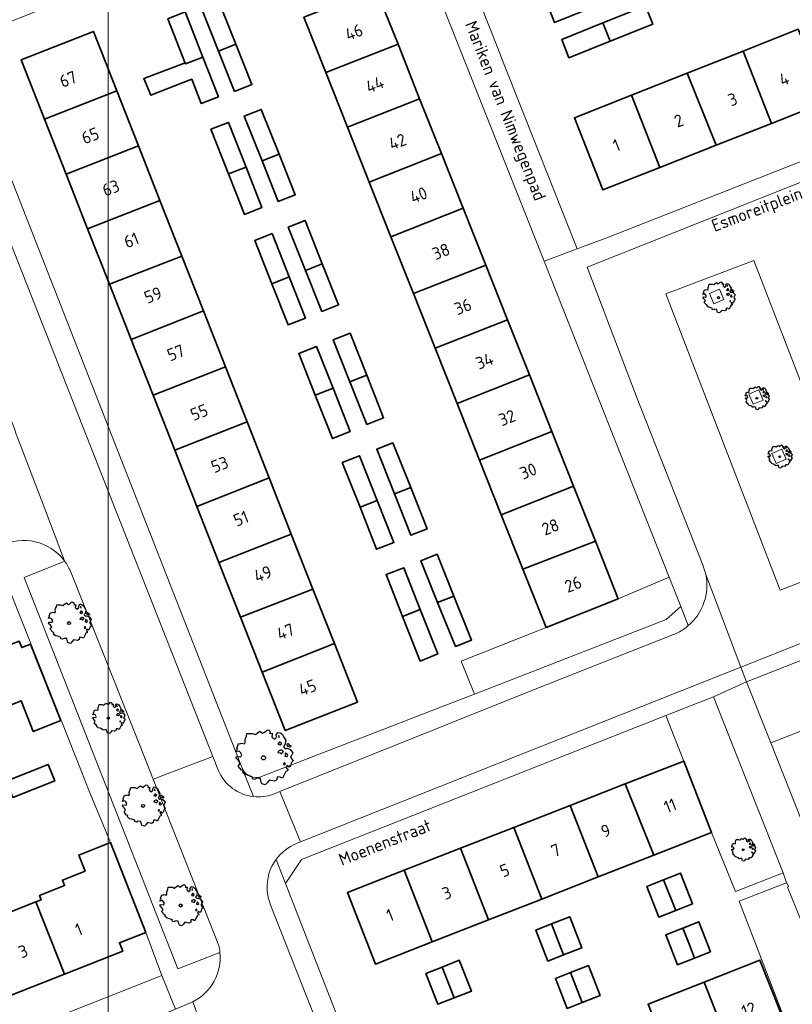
# Model space of a CAD drawing. Header units: metres. Extents: x 152391 to 157968, y 462336 to 467280.
# Tile 129 of 256: x 154355 to 154440, y 464535 to 464643. Entities that reach past the tile are written whole.
import ezdxf
from ezdxf.enums import TextEntityAlignment as Align

# ---------------------------------------------------------------- set-up
doc = ezdxf.new("R2010")
doc.units = ezdxf.units.M
doc.header["$LTSCALE"] = 0.75
doc.layers.get('0').update_dxf_attribs({"lineweight": 25})
for name, color, linetype, lineweight in [('B-GV-GR-BOOM-S', 252, 'Continuous', 25), ('B-WE-GR-BEPLANTING_CULTUUR_HEESTERS-GV', 251, 'Continuous', 18), ('B-WE-GR-GROENVOORZIENING-GV', 251, 'Continuous', 18), ('B-WE-OG-BEBOUWING-GV', 6, 'Continuous', 35), ('B-WE-OG-BEBOUWING-T18', 1, 'Continuous', 18), ('B-WE-OG-TERREIN_CULTUURSCHEIDING-GV', 251, 'Continuous', 18), ('B-WE-OG-TOPOGRAFIE-T18', 1, 'Continuous', 18), ('B-WE-VH-VERHARDING_ASFALT-GV', 251, 'Continuous', 18), ('B-WE-VH-VERHARDING_BETONSTRAATSTEEN-GV', 251, 'Continuous', 18), ('B-WE-VH-VERHARDING_TEGEL-GV', 251, 'Continuous', 18)]:
    doc.layers.add(name, color=color, linetype=linetype, lineweight=lineweight)
doc.layers.add('X-XX-AL-TEKENBLAD_HULPLIJN-G', color=7, linetype='Continuous', lineweight=18, plot=False)
doc.styles.add('NLCS-ISO-M750-T18', font='NLCS-ISO.ttf', dxfattribs={"height": 1.35})

# ---------------------------------------------------------------- blocks, each defined once
blk = doc.blocks.new('SGR-BOOM_21_30')
at = {"linetype": 'Continuous'}
for p, q in [((-1.13, 1.09), (-1.11, 1.19)), ((-1.12, 0.92), (-1.13, 1.09)), ((-1.11, 1.19), (-1.05, 1.33)), ((-1.05, 1.33), (-1.02, 1.5)), ((-1.02, 1.5), (-0.67, 1.5)), ((-0.67, 1.5), (-0.52, 1.43)), ((-0.52, 1.43), (-0.47, 1.45)), ((-0.47, 1.45), (-0.37, 1.55)), ((-0.37, 1.55), (-0.23, 1.65)), ((-0.23, 1.65), (-0.13, 1.58)), ((-0.13, 1.58), (-0.06, 1.52)), ((-0.06, 1.52), (0.07, 1.58)), ((0.07, 1.58), (0.2, 1.71)), ((0.2, 1.71), (0.26, 1.73)), ((0.26, 1.73), (0.33, 1.7)), ((0.33, 1.7), (0.39, 1.65)), ((0.4, 1.53), (0.38, 1.5)), ((0.38, 1.5), (0.53, 1.52)), ((0.39, 1.65), (0.4, 1.53)), ((0.54, 1.48), (0.51, 1.29)), ((0.51, 1.29), (0.57, 1.24)), ((0.53, 1.52), (0.54, 1.48)), ((0.57, 1.24), (0.69, 1.15)), ((0.69, 1.15), (0.75, 1.2)), ((0.75, 1.2), (0.8, 1.29)), ((0.79, 1.4), (0.89, 1.56)), ((0.8, 1.29), (0.79, 1.4)), ((0.89, 1.56), (1.02, 1.53)), ((0.97, 1.37), (0.93, 1.33)), ((0.93, 1.33), (0.95, 1.25)), ((0.95, 1.25), (0.96, 1.24)), ((0.96, 1.27), (0.97, 1.37)), ((1.02, 1.53), (1.16, 1.45)), ((1.16, 1.45), (1.25, 1.27)), ((1.25, 1.27), (1.38, 1.06)), ((-1.7, 0.37), (-1.66, 0.48)), ((-1.49, 0.41), (-1.7, 0.37)), ((-1.68, -0.03), (-1.67, 0.09)), ((-1.67, 0.09), (-1.39, 0.07)), ((-1.66, 0.48), (-1.6, 0.53)), ((-1.63, 0.58), (-1.53, 0.87)), ((-1.6, 0.53), (-1.63, 0.58)), ((-1.53, 0.87), (-1.46, 0.86)), ((-1.42, 0.33), (-1.49, 0.41)), ((-1.46, 0.86), (-1.34, 0.91)), ((-1.33, 0.18), (-1.42, 0.33)), ((-1.39, 0.07), (-1.33, 0.18)), ((-1.34, 0.91), (-1.18, 0.86)), ((-1.18, 0.86), (-1.12, 0.92)), ((0.94, 0.91), (0.89, 0.87)), ((0.89, 0.87), (0.93, 0.83)), ((0.93, 0.41), (0.89, 0.33)), ((0.89, 0.33), (1.03, 0.32)), ((0.93, 0.83), (0.98, 0.84)), ((1.05, 0.46), (0.93, 0.41)), ((0.97, 0.97), (0.94, 0.91)), ((1.03, 0.97), (0.97, 0.97)), ((0.98, 0.84), (1.03, 0.78)), ((1.08, 0.94), (1.03, 0.97)), ((1.03, 0.78), (1.08, 0.84)), ((1.03, 0.32), (1.11, 0.25)), ((1.11, 0.46), (1.05, 0.46)), ((1.12, 0.87), (1.08, 0.94)), ((1.08, 0.84), (1.12, 0.87)), ((1.22, 0.4), (1.11, 0.46)), ((1.11, 0.25), (1.2, 0.37)), ((1.2, 0.37), (1.24, 0.41)), ((1.32, 0.79), (1.23, 0.69)), ((1.23, 0.69), (1.27, 0.63)), ((1.27, 0.63), (1.38, 0.56)), ((1.34, 0.18), (1.31, 0.1)), ((1.43, 0.05), (1.31, 0.1)), ((1.38, 1.06), (1.32, 0.79)), ((1.36, 0.3), (1.34, 0.23)), ((1.34, 0.23), (1.34, 0.18)), ((1.43, 0.23), (1.36, 0.3)), ((1.38, 0.56), (1.44, 0.6)), ((1.47, 0.2), (1.43, 0.23)), ((1.43, 0.05), (1.51, 0.14)), ((1.47, 0.86), (1.44, 0.81)), ((1.44, 0.81), (1.46, 0.74)), ((1.44, 0.6), (1.57, 0.56)), ((1.46, 0.74), (1.53, 0.69)), ((1.54, 0.86), (1.47, 0.86)), ((1.51, 0.14), (1.47, 0.2)), ((1.53, 0.73), (1.64, 0.68)), ((1.53, 0.69), (1.54, 0.73)), ((1.62, 0.76), (1.54, 0.86)), ((1.57, 0.56), (1.64, 0.51)), ((1.73, 0.71), (1.62, 0.76)), ((1.64, 0.68), (1.73, 0.71)), ((1.64, 0.51), (1.81, 0.32)), ((1.72, 0.1), (1.67, 0.04)), ((1.67, 0.04), (1.76, -0.09)), ((1.81, 0.32), (1.72, 0.1)), ((-1.54, -0.18), (-1.68, -0.03)), ((-1.55, -0.51), (-1.49, -0.42)), ((-1.35, -0.75), (-1.55, -0.51)), ((-1.44, -0.32), (-1.54, -0.18)), ((-1.49, -0.42), (-1.44, -0.32)), ((-1.25, -0.78), (-1.35, -0.75)), ((-1.27, -0.9), (-1.25, -0.78)), ((-1.11, -1.05), (-1.27, -0.9)), ((-0.91, -1.08), (-1.11, -1.05)), ((1.29, -1.01), (1.18, -1.24)), ((1.29, -0.29), (1.24, -0.36)), ((1.24, -0.36), (1.25, -0.42)), ((1.26, -0.42), (1.33, -0.41)), ((1.33, -0.34), (1.29, -0.29)), ((1.36, -0.88), (1.29, -1.01)), ((1.33, -0.41), (1.33, -0.34)), ((1.37, -0.83), (1.36, -0.88)), ((1.48, -0.8), (1.37, -0.83)), ((1.46, -0.47), (1.39, -0.59)), ((1.39, -0.59), (1.43, -0.64)), ((1.43, -0.64), (1.5, -0.7)), ((1.58, -0.59), (1.46, -0.47)), ((1.5, -0.7), (1.48, -0.8)), ((1.66, -0.52), (1.58, -0.59)), ((1.68, -0.42), (1.66, -0.52)), ((1.72, -0.31), (1.68, -0.42)), ((1.84, -0.18), (1.72, -0.31)), ((1.76, -0.09), (1.84, -0.18)), ((-0.67, -1.18), (-0.91, -1.08)), ((-0.68, -1.29), (-0.67, -1.18)), ((-0.55, -1.33), (-0.68, -1.29)), ((-0.4, -1.26), (-0.55, -1.33)), ((-0.19, -1.28), (-0.4, -1.26)), ((-0.16, -1.43), (-0.19, -1.28)), ((-0.13, -1.49), (-0.16, -1.43)), ((-0.1, -1.61), (-0.13, -1.49)), ((0.11, -1.67), (-0.1, -1.61)), ((0.25, -1.52), (0.11, -1.67)), ((0.36, -1.38), (0.25, -1.52)), ((0.68, -1.44), (0.36, -1.38)), ((0.83, -1.36), (0.68, -1.44)), ((0.84, -1.16), (0.83, -1.36)), ((1.03, -1.18), (0.84, -1.16)), ((1.18, -1.24), (1.03, -1.18))]:
    blk.add_line(p, q, dxfattribs=at)
blk.add_circle((0, 0), 0.126, dxfattribs=at)
blk = doc.blocks.new('SGR-BOOM_31_50')
at = {"linetype": 'Continuous'}
for p, q in [((-0.49, 2.06), (-0.3, 2.2)), ((-0.3, 2.2), (-0.18, 2.11)), ((0.09, 2.11), (0.27, 2.28)), ((0.27, 2.28), (0.35, 2.31)), ((0.35, 2.31), (0.44, 2.26)), ((0.44, 2.26), (0.52, 2.2)), ((0.52, 2.2), (0.54, 2.04)), ((-2.18, 0.77), (-2.04, 1.17)), ((-2.04, 1.17), (-1.94, 1.14)), ((-1.94, 1.14), (-1.79, 1.21)), ((-1.79, 1.21), (-1.57, 1.14)), ((-1.57, 1.14), (-1.49, 1.23)), ((-1.51, 1.45), (-1.48, 1.58)), ((-1.49, 1.23), (-1.51, 1.45)), ((-1.48, 1.58), (-1.4, 1.78)), ((-1.4, 1.78), (-1.36, 2)), ((-1.36, 2), (-0.89, 2)), ((-0.89, 2), (-0.69, 1.91)), ((-0.69, 1.91), (-0.63, 1.93)), ((-0.63, 1.93), (-0.49, 2.06)), ((-0.18, 2.11), (-0.08, 2.02)), ((-0.08, 2.02), (0.09, 2.11)), ((0.54, 2.04), (0.51, 2)), ((0.51, 2), (0.71, 2.02)), ((0.72, 1.98), (0.68, 1.71)), ((0.68, 1.71), (0.75, 1.65)), ((0.71, 2.02), (0.72, 1.98)), ((0.75, 1.65), (0.92, 1.54)), ((0.92, 1.54), (1, 1.6)), ((1, 1.6), (1.06, 1.71)), ((1.05, 1.87), (1.19, 2.09)), ((1.06, 1.71), (1.05, 1.87)), ((1.19, 2.09), (1.36, 2.04)), ((1.25, 1.21), (1.19, 1.17)), ((1.19, 1.17), (1.23, 1.1)), ((1.3, 1.82), (1.23, 1.78)), ((1.23, 1.78), (1.27, 1.67)), ((1.23, 1.1), (1.31, 1.12)), ((1.3, 1.3), (1.25, 1.21)), ((1.27, 1.67), (1.28, 1.65)), ((1.28, 1.69), (1.3, 1.82)), ((1.37, 1.3), (1.3, 1.3)), ((1.31, 1.12), (1.37, 1.03)), ((1.36, 2.04), (1.54, 1.93)), ((1.44, 1.25), (1.37, 1.3)), ((1.37, 1.03), (1.44, 1.12)), ((1.5, 1.17), (1.44, 1.25)), ((1.44, 1.12), (1.5, 1.17)), ((1.54, 1.93), (1.67, 1.69)), ((1.67, 1.69), (1.84, 1.41)), ((1.84, 1.41), (1.76, 1.06)), ((1.96, 1.14), (1.92, 1.08)), ((1.92, 1.08), (1.95, 0.99)), ((2.06, 1.14), (1.96, 1.14)), ((2.16, 1.01), (2.06, 1.14)), ((-2.27, 0.49), (-2.21, 0.64)), ((-1.99, 0.55), (-2.27, 0.49)), ((-2.24, -0.04), (-2.22, 0.11)), ((-2.22, 0.11), (-1.85, 0.09)), ((-2.21, 0.64), (-2.13, 0.71)), ((-2.13, 0.71), (-2.18, 0.77)), ((-1.9, 0.44), (-1.99, 0.55)), ((-1.77, 0.25), (-1.9, 0.44)), ((-1.85, 0.09), (-1.77, 0.25)), ((1.23, 0.55), (1.19, 0.44)), ((1.19, 0.44), (1.37, 0.42)), ((1.4, 0.62), (1.23, 0.55)), ((1.37, 0.42), (1.48, 0.33)), ((1.48, 0.62), (1.4, 0.62)), ((1.62, 0.53), (1.48, 0.62)), ((1.48, 0.33), (1.61, 0.49)), ((1.61, 0.49), (1.65, 0.55)), ((1.76, 1.06), (1.64, 0.93)), ((1.64, 0.93), (1.7, 0.84)), ((1.7, 0.84), (1.84, 0.75)), ((1.79, 0.25), (1.75, 0.14)), ((1.91, 0.07), (1.75, 0.14)), ((1.81, 0.4), (1.79, 0.31)), ((1.79, 0.31), (1.79, 0.25)), ((1.9, 0.31), (1.81, 0.4)), ((1.84, 0.75), (1.92, 0.79)), ((1.96, 0.27), (1.9, 0.31)), ((1.91, 0.07), (2.01, 0.18)), ((1.92, 0.79), (2.09, 0.75)), ((1.95, 0.99), (2.04, 0.93)), ((2.01, 0.18), (1.96, 0.27)), ((2.04, 0.97), (2.18, 0.9)), ((2.04, 0.93), (2.06, 0.97)), ((2.09, 0.75), (2.18, 0.68)), ((2.3, 0.95), (2.16, 1.01)), ((2.18, 0.9), (2.3, 0.95)), ((2.18, 0.68), (2.41, 0.42)), ((2.29, 0.14), (2.23, 0.05)), ((2.23, 0.05), (2.35, -0.13)), ((2.41, 0.42), (2.29, 0.14)), ((-2.05, -0.24), (-2.24, -0.04)), ((-2.07, -0.67), (-1.99, -0.56)), ((-1.8, -1), (-2.07, -0.67)), ((-1.91, -0.43), (-2.05, -0.24)), ((-1.99, -0.56), (-1.91, -0.43)), ((-1.67, -1.05), (-1.8, -1)), ((-1.7, -1.2), (-1.67, -1.05)), ((1.72, -0.39), (1.65, -0.48)), ((1.65, -0.48), (1.67, -0.56)), ((1.68, -0.56), (1.78, -0.54)), ((1.78, -0.45), (1.72, -0.39)), ((1.78, -0.54), (1.78, -0.45)), ((1.98, -1.07), (1.82, -1.11)), ((1.95, -0.63), (1.85, -0.78)), ((1.85, -0.78), (1.9, -0.85)), ((1.9, -0.85), (1.99, -0.94)), ((2.1, -0.78), (1.95, -0.63)), ((1.99, -0.94), (1.98, -1.07)), ((2.21, -0.7), (2.1, -0.78)), ((2.24, -0.56), (2.21, -0.7)), ((2.29, -0.41), (2.24, -0.56)), ((2.46, -0.24), (2.29, -0.41)), ((2.35, -0.13), (2.46, -0.24)), ((-1.48, -1.4), (-1.7, -1.2)), ((-1.22, -1.44), (-1.48, -1.4)), ((-0.89, -1.57), (-1.22, -1.44)), ((-0.91, -1.72), (-0.89, -1.57)), ((-0.73, -1.77), (-0.91, -1.72)), ((-0.53, -1.68), (-0.73, -1.77)), ((-0.25, -1.7), (-0.53, -1.68)), ((-0.21, -1.9), (-0.25, -1.7)), ((-0.18, -1.99), (-0.21, -1.9)), ((-0.13, -2.14), (-0.18, -1.99)), ((0.15, -2.23), (-0.13, -2.14)), ((0.34, -2.03), (0.15, -2.23)), ((0.47, -1.83), (0.34, -2.03)), ((0.91, -1.92), (0.47, -1.83)), ((1.11, -1.81), (0.91, -1.92)), ((1.13, -1.55), (1.11, -1.81)), ((1.37, -1.57), (1.13, -1.55)), ((1.58, -1.66), (1.37, -1.57)), ((1.72, -1.35), (1.58, -1.66)), ((1.81, -1.18), (1.72, -1.35)), ((1.82, -1.11), (1.81, -1.18))]:
    blk.add_line(p, q, dxfattribs=at)
blk.add_circle((0, 0), 0.169, dxfattribs=at)
blk = doc.blocks.new('SGR-BOOM_50_100')
at = {"linetype": 'Continuous'}
for p, q in [((-1.97, 2.11), (-1.87, 2.37)), ((-1.87, 2.37), (-1.81, 2.66)), ((-1.81, 2.66), (-1.19, 2.66)), ((-1.19, 2.66), (-0.92, 2.55)), ((-0.92, 2.55), (-0.84, 2.58)), ((-0.84, 2.58), (-0.65, 2.75)), ((-0.65, 2.75), (-0.4, 2.93)), ((-0.4, 2.93), (-0.24, 2.81)), ((-0.24, 2.81), (-0.11, 2.69)), ((-0.11, 2.69), (0.12, 2.81)), ((0.12, 2.81), (0.36, 3.04)), ((0.36, 3.04), (0.47, 3.07)), ((0.47, 3.07), (0.59, 3.02)), ((0.59, 3.02), (0.69, 2.93)), ((0.72, 2.72), (0.67, 2.66)), ((0.67, 2.66), (0.94, 2.69)), ((0.69, 2.93), (0.72, 2.72)), ((0.96, 2.64), (0.9, 2.29)), ((0.9, 2.29), (1, 2.2)), ((0.94, 2.69), (0.96, 2.64)), ((1, 2.2), (1.23, 2.05)), ((1.34, 2.14), (1.42, 2.29)), ((1.4, 2.49), (1.58, 2.78)), ((1.42, 2.29), (1.4, 2.49)), ((1.58, 2.78), (1.81, 2.72)), ((1.73, 2.43), (1.65, 2.37)), ((1.65, 2.37), (1.69, 2.23)), ((1.69, 2.23), (1.71, 2.2)), ((1.71, 2.26), (1.73, 2.43)), ((1.81, 2.72), (2.06, 2.58)), ((2.06, 2.58), (2.22, 2.26)), ((2.22, 2.26), (2.45, 1.88)), ((-2.9, 1.03), (-2.72, 1.56)), ((-2.72, 1.56), (-2.59, 1.53)), ((-2.59, 1.53), (-2.39, 1.61)), ((-2.39, 1.61), (-2.1, 1.53)), ((-2.1, 1.53), (-1.99, 1.64)), ((-2.01, 1.93), (-1.97, 2.11)), ((-1.99, 1.64), (-2.01, 1.93)), ((1.23, 2.05), (1.34, 2.14)), ((1.67, 1.61), (1.58, 1.56)), ((1.58, 1.56), (1.65, 1.47)), ((1.65, 1.47), (1.75, 1.5)), ((1.73, 1.73), (1.67, 1.61)), ((1.83, 1.73), (1.73, 1.73)), ((1.75, 1.5), (1.83, 1.38)), ((1.91, 1.67), (1.83, 1.73)), ((1.83, 1.38), (1.91, 1.5)), ((2, 1.56), (1.91, 1.67)), ((1.91, 1.5), (2, 1.56)), ((2.35, 1.41), (2.18, 1.23)), ((2.18, 1.23), (2.27, 1.12)), ((2.27, 1.12), (2.45, 1)), ((2.45, 1.88), (2.35, 1.41)), ((2.62, 1.53), (2.56, 1.44)), ((2.56, 1.44), (2.6, 1.32)), ((2.6, 1.32), (2.72, 1.23)), ((2.74, 1.53), (2.62, 1.53)), ((2.72, 1.29), (2.91, 1.2)), ((2.72, 1.23), (2.74, 1.29)), ((2.89, 1.35), (2.74, 1.53)), ((3.07, 1.26), (2.89, 1.35)), ((2.91, 1.2), (3.07, 1.26)), ((-3.03, 0.65), (-2.94, 0.85)), ((-2.65, 0.74), (-3.03, 0.65)), ((-2.99, -0.05), (-2.96, 0.15)), ((-2.96, 0.15), (-2.47, 0.12)), ((-2.94, 0.85), (-2.84, 0.94)), ((-2.84, 0.94), (-2.9, 1.03)), ((-2.53, 0.59), (-2.65, 0.74)), ((-2.37, 0.33), (-2.53, 0.59)), ((-2.47, 0.12), (-2.37, 0.33)), ((1.65, 0.74), (1.58, 0.59)), ((1.58, 0.59), (1.83, 0.56)), ((1.87, 0.82), (1.65, 0.74)), ((1.83, 0.56), (1.98, 0.45)), ((1.98, 0.82), (1.87, 0.82)), ((2.16, 0.71), (1.98, 0.82)), ((1.98, 0.45), (2.14, 0.65)), ((2.14, 0.65), (2.2, 0.74)), ((2.39, 0.33), (2.33, 0.18)), ((2.55, 0.09), (2.33, 0.18)), ((2.41, 0.53), (2.39, 0.42)), ((2.39, 0.42), (2.39, 0.33)), ((2.53, 0.42), (2.41, 0.53)), ((2.45, 1), (2.56, 1.06)), ((2.62, 0.36), (2.53, 0.42)), ((2.55, 0.09), (2.68, 0.24)), ((2.56, 1.06), (2.78, 1)), ((2.68, 0.24), (2.62, 0.36)), ((2.78, 1), (2.91, 0.91)), ((2.91, 0.91), (3.22, 0.56)), ((3.05, 0.18), (2.97, 0.07)), ((2.97, 0.07), (3.13, -0.17)), ((3.22, 0.56), (3.05, 0.18)), ((-2.74, -0.31), (-2.99, -0.05)), ((-2.76, -0.9), (-2.65, -0.75)), ((-2.41, -1.34), (-2.76, -0.9)), ((-2.55, -0.58), (-2.74, -0.31)), ((-2.65, -0.75), (-2.55, -0.58)), ((2.29, -0.52), (2.2, -0.64)), ((2.2, -0.64), (2.22, -0.75)), ((2.25, -0.75), (2.37, -0.72)), ((2.37, -0.61), (2.29, -0.52)), ((2.37, -0.72), (2.37, -0.61)), ((2.6, -0.84), (2.47, -1.04)), ((2.47, -1.04), (2.53, -1.13)), ((2.8, -1.04), (2.6, -0.84)), ((2.95, -0.93), (2.8, -1.04)), ((2.99, -0.75), (2.95, -0.93)), ((3.05, -0.55), (2.99, -0.75)), ((3.28, -0.31), (3.05, -0.55)), ((3.13, -0.17), (3.28, -0.31)), ((-2.22, -1.39), (-2.41, -1.34)), ((-2.26, -1.6), (-2.22, -1.39)), ((-1.97, -1.86), (-2.26, -1.6)), ((-1.62, -1.92), (-1.97, -1.86)), ((-1.19, -2.1), (-1.62, -1.92)), ((-1.21, -2.3), (-1.19, -2.1)), ((1.5, -2.07), (1.48, -2.42)), ((1.83, -2.1), (1.5, -2.07)), ((2.1, -2.21), (1.83, -2.1)), ((2.29, -1.8), (2.1, -2.21)), ((2.41, -1.57), (2.29, -1.8)), ((2.43, -1.48), (2.41, -1.57)), ((2.64, -1.42), (2.43, -1.48)), ((2.53, -1.13), (2.66, -1.25)), ((2.66, -1.25), (2.64, -1.42)), ((-0.98, -2.36), (-1.21, -2.3)), ((-0.71, -2.24), (-0.98, -2.36)), ((-0.34, -2.27), (-0.71, -2.24)), ((-0.28, -2.53), (-0.34, -2.27)), ((-0.24, -2.65), (-0.28, -2.53)), ((-0.17, -2.85), (-0.24, -2.65)), ((0.2, -2.97), (-0.17, -2.85)), ((0.45, -2.71), (0.2, -2.97)), ((0.63, -2.45), (0.45, -2.71)), ((1.21, -2.56), (0.63, -2.45)), ((1.48, -2.42), (1.21, -2.56))]:
    blk.add_line(p, q, dxfattribs=at)
blk.add_circle((0, 0), 0.225, dxfattribs=at)
blk = doc.blocks.new('SGR-BOOM_0_20')
at = {"linetype": 'Continuous'}
for p, q in [((-0.79, 1), (-0.76, 1.12)), ((-0.76, 1.12), (-0.5, 1.12)), ((-0.5, 1.12), (-0.39, 1.07)), ((-0.39, 1.07), (-0.35, 1.09)), ((-0.35, 1.09), (-0.27, 1.16)), ((-0.27, 1.16), (-0.17, 1.24)), ((-0.17, 1.24), (-0.1, 1.19)), ((-0.1, 1.19), (-0.05, 1.14)), ((-0.05, 1.14), (0.05, 1.19)), ((0.05, 1.19), (0.15, 1.28)), ((0.15, 1.28), (0.2, 1.3)), ((0.2, 1.3), (0.25, 1.27)), ((0.25, 1.27), (0.29, 1.24)), ((0.3, 1.15), (0.28, 1.12)), ((0.28, 1.12), (0.4, 1.14)), ((0.29, 1.24), (0.3, 1.15)), ((0.41, 1.11), (0.38, 0.96)), ((0.4, 1.14), (0.41, 1.11)), ((0.59, 1.05), (0.67, 1.17)), ((0.67, 1.17), (0.76, 1.15)), ((0.76, 1.15), (0.87, 1.09)), ((0.87, 1.09), (0.94, 0.95)), ((-1.28, 0.27), (-1.24, 0.36)), ((-1.12, 0.31), (-1.28, 0.27)), ((-1.26, -0.02), (-1.25, 0.06)), ((-1.25, 0.06), (-1.04, 0.05)), ((-1.24, 0.36), (-1.2, 0.4)), ((-1.22, 0.43), (-1.15, 0.66)), ((-1.2, 0.4), (-1.22, 0.43)), ((-1.15, 0.66), (-1.09, 0.64)), ((-1.07, 0.25), (-1.12, 0.31)), ((-1.09, 0.64), (-1.01, 0.68)), ((-1, 0.14), (-1.07, 0.25)), ((-1.04, 0.05), (-1, 0.14)), ((-1.01, 0.68), (-0.88, 0.64)), ((-0.88, 0.64), (-0.84, 0.69)), ((-0.85, 0.82), (-0.83, 0.89)), ((-0.84, 0.69), (-0.85, 0.82)), ((-0.83, 0.89), (-0.79, 1)), ((0.38, 0.96), (0.42, 0.93)), ((0.42, 0.93), (0.52, 0.87)), ((0.52, 0.87), (0.56, 0.9)), ((0.56, 0.9), (0.6, 0.96)), ((0.6, 0.96), (0.59, 1.05)), ((0.7, 0.68), (0.67, 0.66)), ((0.67, 0.66), (0.69, 0.62)), ((0.69, 0.31), (0.67, 0.25)), ((0.67, 0.25), (0.77, 0.24)), ((0.73, 1.03), (0.69, 1)), ((0.69, 1), (0.71, 0.94)), ((0.69, 0.62), (0.74, 0.63)), ((0.79, 0.35), (0.69, 0.31)), ((0.73, 0.73), (0.7, 0.68)), ((0.71, 0.94), (0.72, 0.93)), ((0.72, 0.95), (0.73, 1.03)), ((0.77, 0.73), (0.73, 0.73)), ((0.74, 0.63), (0.77, 0.58)), ((0.81, 0.71), (0.77, 0.73)), ((0.77, 0.58), (0.81, 0.63)), ((0.77, 0.24), (0.83, 0.19)), ((0.83, 0.35), (0.79, 0.35)), ((0.84, 0.66), (0.81, 0.71)), ((0.81, 0.63), (0.84, 0.66)), ((0.91, 0.3), (0.83, 0.35)), ((0.83, 0.19), (0.9, 0.27)), ((0.9, 0.27), (0.93, 0.31)), ((0.99, 0.59), (0.92, 0.52)), ((0.92, 0.52), (0.96, 0.47)), ((0.94, 0.95), (1.03, 0.79)), ((0.96, 0.47), (1.03, 0.42)), ((1.01, 0.14), (0.98, 0.08)), ((1.08, 0.04), (0.98, 0.08)), ((1.03, 0.79), (0.99, 0.59)), ((1.02, 0.22), (1.01, 0.18)), ((1.01, 0.18), (1.01, 0.14)), ((1.07, 0.18), (1.02, 0.22)), ((1.03, 0.42), (1.08, 0.45)), ((1.1, 0.15), (1.07, 0.18)), ((1.1, 0.64), (1.08, 0.61)), ((1.08, 0.61), (1.1, 0.56)), ((1.08, 0.45), (1.17, 0.42)), ((1.08, 0.04), (1.13, 0.1)), ((1.16, 0.64), (1.1, 0.64)), ((1.1, 0.56), (1.15, 0.52)), ((1.13, 0.1), (1.1, 0.15)), ((1.15, 0.55), (1.23, 0.51)), ((1.15, 0.52), (1.16, 0.55)), ((1.22, 0.57), (1.16, 0.64)), ((1.17, 0.42), (1.23, 0.39)), ((1.3, 0.53), (1.22, 0.57)), ((1.23, 0.51), (1.3, 0.53)), ((1.23, 0.39), (1.36, 0.24)), ((1.29, 0.08), (1.25, 0.03)), ((1.25, 0.03), (1.32, -0.07)), ((1.36, 0.24), (1.29, 0.08)), ((-1.15, -0.13), (-1.26, -0.02)), ((-1.16, -0.38), (-1.12, -0.32)), ((-1.02, -0.56), (-1.16, -0.38)), ((-1.08, -0.24), (-1.15, -0.13)), ((-1.12, -0.32), (-1.08, -0.24)), ((-0.94, -0.59), (-1.02, -0.56)), ((-0.95, -0.67), (-0.94, -0.59)), ((-0.83, -0.79), (-0.95, -0.67)), ((-0.68, -0.81), (-0.83, -0.79)), ((-0.5, -0.88), (-0.68, -0.81)), ((-0.51, -0.97), (-0.5, -0.88)), ((-0.41, -0.99), (-0.51, -0.97)), ((-0.3, -0.95), (-0.41, -0.99)), ((-0.14, -0.96), (-0.3, -0.95)), ((-0.12, -1.07), (-0.14, -0.96)), ((-0.1, -1.12), (-0.12, -1.07)), ((0.27, -1.03), (0.19, -1.14)), ((0.51, -1.08), (0.27, -1.03)), ((0.62, -1.02), (0.51, -1.08)), ((0.63, -0.87), (0.62, -1.02)), ((0.77, -0.88), (0.63, -0.87)), ((0.89, -0.93), (0.77, -0.88)), ((0.96, -0.76), (0.89, -0.93)), ((0.96, -0.22), (0.93, -0.27)), ((0.93, -0.27), (0.94, -0.32)), ((0.95, -0.32), (1, -0.3)), ((1, -0.26), (0.96, -0.22)), ((1.02, -0.66), (0.96, -0.76)), ((1, -0.3), (1, -0.26)), ((1.03, -0.63), (1.02, -0.66)), ((1.11, -0.6), (1.03, -0.63)), ((1.1, -0.35), (1.04, -0.44)), ((1.04, -0.44), (1.07, -0.48)), ((1.07, -0.48), (1.12, -0.53)), ((1.18, -0.44), (1.1, -0.35)), ((1.12, -0.53), (1.11, -0.6)), ((1.24, -0.39), (1.18, -0.44)), ((1.26, -0.32), (1.24, -0.39)), ((1.29, -0.23), (1.26, -0.32)), ((1.38, -0.13), (1.29, -0.23)), ((1.32, -0.07), (1.38, -0.13)), ((-0.07, -1.2), (-0.1, -1.12)), ((0.08, -1.25), (-0.07, -1.2)), ((0.19, -1.14), (0.08, -1.25))]:
    blk.add_line(p, q, dxfattribs=at)
blk.add_circle((0, 0), 0.0948, dxfattribs=at)

msp = doc.modelspace()

# ---------------------------------------------------------------- linework, layer by layer
at = {"layer": 'B-WE-GR-BEPLANTING_CULTUUR_HEESTERS-GV'}
for points in [[(154443.22, 464573.77), (154434.85, 464570.46), (154437.53, 464563.81), (154437.54, 464563.79), (154442.68, 464565.82), (154445.9, 464567.08), (154443.72, 464572.64)], [(154427.99, 464561.81), (154431.05, 464553.98), (154433.66, 464547.53), (154438.87, 464549.59), (154431.24, 464568.85), (154426.05, 464566.8)], [(154434.08, 464546.46), (154441.13, 464528.08), (154442.39, 464525.04), (154447.81, 464527.18), (154441.73, 464542.17), (154439.36, 464548.02), (154439.47, 464548.07), (154439.3, 464548.49), (154439.26, 464548.48)]]:
    msp.add_lwpolyline(points, close=True, dxfattribs=at)
at = {"layer": 'B-WE-GR-GROENVOORZIENING-GV'}
for points in [[(154431.91, 464613.42), (154430.81, 464612.95), (154431.28, 464611.84), (154432.38, 464612.31)], [(154435.6, 464600.84), (154436.7, 464601.3), (154436.23, 464602.41), (154435.13, 464601.94)], [(154437.63, 464595.47), (154438.1, 464594.37), (154439.2, 464594.84), (154438.73, 464595.94)], [(154405.08, 464569.14), (154426.06, 464577.31), (154427.67, 464578.71), (154426.4, 464581.93), (154420.83, 464579.57), (154412.92, 464576.42), (154403.63, 464572.75)]]:
    msp.add_lwpolyline(points, close=True, dxfattribs=at)
at = {"layer": 'B-WE-OG-BEBOUWING-GV'}
for points in [[(154388.79, 464637.15), (154396.71, 464640.24), (154394.3, 464646.31), (154386.4, 464643.18)], [(154418.42, 464644.43), (154418.06, 464645.35), (154417.68, 464646.29), (154413.11, 464644.47), (154413.85, 464642.61)], [(154377.04, 464639.49), (154378.97, 464640.24), (154376.99, 464645.22), (154375.07, 464644.45)], [(154419.94, 464640.56), (154424.6, 464642.42), (154423.81, 464644.42), (154419.15, 464642.56)], [(154373.42, 464638.18), (154373.46, 464638.09), (154375.34, 464638.82), (154373.39, 464643.78), (154371.51, 464643.03)], [(154419.15, 464642.56), (154414.63, 464640.76), (154415.42, 464638.76), (154419.94, 464640.56)], [(154358.01, 464632.05), (154365.92, 464635.14), (154363.37, 464641.64), (154355.46, 464638.52)], [(154443.66, 464633.97), (154440.53, 464641.87), (154434.51, 464639.49), (154437.61, 464631.58)], [(154378.79, 464635.06), (154380.72, 464635.83), (154378.97, 464640.24), (154377.04, 464639.49)], [(154399.08, 464634.28), (154396.71, 464640.24), (154388.79, 464637.15), (154391.17, 464631.15)], [(154428.36, 464637.06), (154431.54, 464629.18), (154437.61, 464631.58), (154434.51, 464639.49)], [(154375.34, 464638.82), (154373.46, 464638.09), (154373.42, 464638.18), (154373.24, 464638.11), (154368.89, 464636.49), (154369.64, 464634.65), (154373.86, 464636.3), (154374.12, 464636.4), (154375.17, 464633.74), (154377.05, 464634.48)], [(154431.54, 464629.18), (154428.36, 464637.06), (154422.26, 464634.66), (154425.37, 464626.75)], [(154360.38, 464626.02), (154368.3, 464629.13), (154365.92, 464635.14), (154358.01, 464632.05)], [(154425.37, 464626.75), (154422.26, 464634.66), (154416.02, 464632.19), (154419.14, 464624.29)], [(154393.57, 464625.14), (154401.47, 464628.27), (154399.08, 464634.28), (154391.17, 464631.15)], [(154381.82, 464627.48), (154383.69, 464628.21), (154381.73, 464633.11), (154379.87, 464632.37)], [(154378.14, 464626.05), (154380.08, 464626.8), (154378.15, 464631.69), (154376.22, 464630.93)], [(154368.3, 464629.13), (154360.38, 464626.02), (154362.73, 464620.05), (154370.65, 464623.14)], [(154383.69, 464628.21), (154381.82, 464627.48), (154383.6, 464623.02), (154385.46, 464623.77)], [(154395.93, 464619.18), (154403.85, 464622.3), (154401.47, 464628.27), (154393.57, 464625.14)], [(154380.08, 464626.8), (154378.14, 464626.05), (154379.89, 464621.62), (154381.81, 464622.38)], [(154362.73, 464620.05), (154365.12, 464614), (154373.05, 464617.05), (154370.65, 464623.14)], [(154403.85, 464622.3), (154395.93, 464619.18), (154398.4, 464612.97), (154406.33, 464616.05)], [(154386.59, 464615.49), (154388.42, 464616.22), (154386.53, 464620.95), (154384.7, 464620.22)], [(154382.9, 464614.03), (154384.81, 464614.78), (154382.93, 464619.52), (154381.02, 464618.77)], [(154367.5, 464607.93), (154375.41, 464611.06), (154373.05, 464617.05), (154365.12, 464614)], [(154388.42, 464616.22), (154386.59, 464615.49), (154388.38, 464611.01), (154390.21, 464611.74)], [(154406.33, 464616.05), (154398.4, 464612.97), (154400.78, 464606.98), (154408.7, 464610.09)], [(154382.9, 464614.03), (154384.67, 464609.53), (154386.58, 464610.28), (154384.81, 464614.78)], [(154375.41, 464611.06), (154367.5, 464607.93), (154369.9, 464601.84), (154377.82, 464604.94)], [(154408.7, 464610.09), (154400.78, 464606.98), (154403.18, 464600.94), (154411.09, 464604.06)], [(154391.44, 464603.31), (154392.82, 464603.85), (154393.28, 464604.03), (154391.46, 464608.61), (154389.62, 464607.88)], [(154387.65, 464601.83), (154389.61, 464602.59), (154387.8, 464607.16), (154385.85, 464606.39)], [(154377.82, 464604.94), (154369.9, 464601.84), (154372.27, 464595.82), (154380.19, 464598.91)], [(154393.28, 464604.03), (154392.82, 464603.85), (154391.44, 464603.31), (154393.3, 464598.64), (154395.14, 464599.37)], [(154413.56, 464597.85), (154411.09, 464604.06), (154403.18, 464600.94), (154405.65, 464594.72)], [(154387.65, 464601.83), (154389.52, 464597.09), (154391.47, 464597.86), (154389.61, 464602.59)], [(154374.7, 464589.66), (154382.61, 464592.79), (154380.19, 464598.91), (154372.27, 464595.82)], [(154415.93, 464591.88), (154413.56, 464597.85), (154405.65, 464594.72), (154408.02, 464588.75)], [(154396.32, 464591.04), (154398.1, 464591.74), (154396.16, 464596.62), (154394.38, 464595.92)], [(154392.55, 464589.57), (154394.44, 464590.31), (154392.51, 464595.21), (154390.61, 464594.46)], [(154374.7, 464589.66), (154377.11, 464583.53), (154385.03, 464586.63), (154382.61, 464592.79)], [(154398.1, 464591.74), (154396.32, 464591.04), (154398.12, 464586.51), (154399.9, 464587.21)], [(154410.39, 464582.79), (154418.33, 464585.86), (154415.93, 464591.88), (154408.02, 464588.75)], [(154392.55, 464589.57), (154394.36, 464584.98), (154396.26, 464585.73), (154394.44, 464590.31)], [(154385.03, 464586.63), (154377.11, 464583.53), (154379.47, 464577.55), (154387.39, 464580.63)], [(154418.33, 464585.86), (154410.39, 464582.79), (154412.92, 464576.42), (154420.83, 464579.57)], [(154401.05, 464579.16), (154402.83, 464579.86), (154400.99, 464584.43), (154399.21, 464583.72)], [(154397.2, 464577.63), (154399.13, 464578.4), (154397.33, 464582.96), (154395.4, 464582.2)], [(154381.83, 464571.54), (154389.74, 464574.68), (154387.39, 464580.63), (154379.47, 464577.55)], [(154402.83, 464579.86), (154401.05, 464579.16), (154402.99, 464574.34), (154404.77, 464575.05)], [(154399.13, 464578.4), (154397.2, 464577.63), (154399.13, 464572.75), (154401.06, 464573.52)], [(154346.25, 464573.9), (154349.34, 464565.96), (154355.45, 464568.38), (154356.77, 464565.04), (154359.78, 464566.23), (154356.46, 464574.6), (154355.52, 464574.23), (154355.24, 464574.92), (154353.47, 464574.23), (154352.61, 464576.41)], [(154389.74, 464574.68), (154381.83, 464571.54), (154384.36, 464565.14), (154392.27, 464568.26)], [(154354.52, 464557.82), (154359.13, 464559.64), (154358.42, 464561.43), (154353.81, 464559.61)], [(154427.99, 464561.81), (154421.6, 464559.31), (154424.71, 464551.5), (154431.05, 464553.98)], [(154424.71, 464551.5), (154421.6, 464559.31), (154415.57, 464556.96), (154418.64, 464549.13)], [(154409.39, 464554.54), (154412.45, 464546.71), (154418.64, 464549.13), (154415.57, 464556.96)], [(154403.57, 464552.27), (154406.61, 464544.43), (154412.45, 464546.71), (154409.39, 464554.54)], [(154357.04, 464546.4), (154360.19, 464538.48), (154366.58, 464541), (154366.21, 464541.93), (154369.09, 464543.06), (154365.22, 464552.88), (154361.76, 464551.51), (154362.44, 464549.77), (154359.96, 464548.79), (154360.2, 464548.18), (154357.47, 464547.1), (154357.65, 464546.64)], [(154406.61, 464544.43), (154403.57, 464552.27), (154397.4, 464549.86), (154400.46, 464542.02)], [(154397.4, 464549.86), (154391.17, 464547.42), (154394.23, 464539.59), (154400.46, 464542.02)], [(154427.12, 464545.46), (154428.96, 464546.19), (154427.64, 464549.54), (154425.78, 464548.81)], [(154427.12, 464545.46), (154425.78, 464548.81), (154423.96, 464548.09), (154425.27, 464544.74)], [(154360.19, 464538.48), (154357.04, 464546.4), (154351.06, 464544.04), (154354.19, 464536.11)], [(154413.51, 464543.99), (154414.84, 464540.59), (154416.84, 464541.37), (154415.51, 464544.77)], [(154429.18, 464540.25), (154430.92, 464540.94), (154429.63, 464544.22), (154427.89, 464543.53), (154428.62, 464541.7)], [(154413.51, 464543.99), (154411.8, 464543.32), (154413.13, 464539.92), (154414.84, 464540.59)], [(154427.89, 464543.53), (154426.02, 464542.8), (154427.32, 464539.52), (154429.18, 464540.25), (154428.62, 464541.7)], [(154402.85, 464535.89), (154404.74, 464536.62), (154403.42, 464540.01), (154401.53, 464539.27)], [(154433.36, 464529.61), (154439.5, 464532.04), (154436.33, 464540.03), (154430.22, 464537.61)], [(154402.85, 464535.89), (154401.53, 464539.27), (154399.76, 464538.58), (154401.08, 464535.2)], [(154415.59, 464538.66), (154416.87, 464535.38), (154418.84, 464536.16), (154417.56, 464539.43)], [(154415.59, 464538.66), (154413.95, 464538.02), (154415.23, 464534.74), (154416.87, 464535.38)], [(154430.22, 464537.61), (154424.1, 464535.19), (154427.24, 464527.19), (154433.36, 464529.61)]]:
    msp.add_lwpolyline(points, close=True, dxfattribs=at)
at = {"layer": 'B-WE-OG-TERREIN_CULTUURSCHEIDING-GV'}
for points in [[(154360.23, 464583.67), (154355.77, 464581.89), (154372.61, 464539.08), (154377.21, 464540.87)], [(154377.09, 464541.62), (154377.06, 464541.71), (154369.91, 464559.83), (154368.42, 464563.63), (154360.84, 464582.57)]]:
    msp.add_lwpolyline(points, dxfattribs=at)
for points in [[(154360.84, 464582.57, 0.04568), (154360.23, 464583.67)], [(154377.21, 464540.87, 0.056448), (154377.09, 464541.62)]]:
    msp.add_lwpolyline(points, format="xyb", dxfattribs=at)
at = {"layer": 'B-WE-VH-VERHARDING_ASFALT-GV'}
for points in [[(154320.97, 464722.01), (154307.75, 464716.74), (154315.69, 464696.8), (154316.58, 464694.56), (154319.31, 464687.66), (154319.49, 464687.2), (154323.56, 464676.9), (154323.93, 464675.97), (154327.98, 464665.72), (154328.18, 464665.22), (154332.9, 464653.29), (154332.99, 464653.01), (154337.97, 464640.2), (154348.7, 464613.59), (154354.73, 464598.15), (154354.95, 464597.46), (154354.97, 464597.38), (154357.64, 464590.45), (154360.19, 464583.72), (154360.23, 464583.67)], [(154360.84, 464582.57), (154368.42, 464563.63), (154369.91, 464559.83), (154376.43, 464562.32), (154364.32, 464593.02), (154344.52, 464643.17), (154342.55, 464648.16), (154328.9, 464682.67), (154326.92, 464687.7), (154326.18, 464689.56), (154317.02, 464712.75)], [(154377.06, 464560.73), (154376.43, 464562.32), (154369.91, 464559.83), (154377.06, 464541.71), (154377.09, 464541.62)], [(154385.6, 464552.78), (154386.03, 464552.95), (154383.77, 464558.46), (154383.02, 464558.16)], [(154383.43, 464525.04), (154390.05, 464527.57), (154382.73, 464546.15)], [(154374.26, 464535.47), (154376.29, 464529.84)]]:
    msp.add_lwpolyline(points, dxfattribs=at)
for points in [[(154360.23, 464583.67, -0.04568), (154360.84, 464582.57)], [(154380.87, 464557.92, -0.265192), (154377.06, 464560.73)], [(154383.02, 464558.16, -0.114701), (154380.87, 464557.92)], [(154383.36, 464551.05, -0.140634), (154385.6, 464552.78)], [(154382.38, 464547.74, -0.174076), (154383.36, 464551.05)], [(154382.73, 464546.15, -0.08066), (154382.38, 464547.74)], [(154377.21, 464540.87, -0.307878), (154374.26, 464535.47)], [(154377.09, 464541.62, -0.056448), (154377.21, 464540.87)]]:
    msp.add_lwpolyline(points, format="xyb", dxfattribs=at)
at = {"layer": 'B-WE-VH-VERHARDING_BETONSTRAATSTEEN-GV'}
for points in [[(154456.15, 464628.04), (154455.04, 464630.8), (154417.42, 464615.83), (154422.9, 464601.47), (154430.12, 464583.15)], [(154360.19, 464583.72), (154357.64, 464590.45), (154354.97, 464597.38)], [(154430.4, 464582.22), (154430.41, 464582.2), (154434.23, 464572.09), (154434.23, 464572.09), (154442.42, 464575.34), (154472.26, 464587.17), (154471.84, 464588.31)], [(154426.87, 464575.64), (154411.38, 464569.51), (154383.77, 464558.46), (154386.03, 464552.95), (154434.23, 464572.09), (154434.23, 464572.09), (154430.41, 464582.2)], [(154309.71, 464503.43), (154374.53, 464529.14), (154376.29, 464529.84), (154374.26, 464535.47), (154372.33, 464534.65), (154369.8, 464533.59), (154369.78, 464533.58), (154345.18, 464523.87), (154314.13, 464511.65)]]:
    msp.add_lwpolyline(points, dxfattribs=at)
for points in [[(154435.68, 464616.57), (154448.19, 464584.22), (154438.54, 464580.5), (154426.03, 464612.91)], [(154448.19, 464584.22), (154435.68, 464616.57), (154426.03, 464612.91), (154438.54, 464580.5)], [(154430.81, 464612.95), (154431.91, 464613.42), (154432.38, 464612.31), (154431.28, 464611.84)], [(154436.7, 464601.3), (154435.6, 464600.84), (154435.13, 464601.94), (154436.23, 464602.41)], [(154438.1, 464594.37), (154437.63, 464595.47), (154438.73, 464595.94), (154439.2, 464594.84)]]:
    msp.add_lwpolyline(points, close=True, dxfattribs=at)
for points in [[(154353.2, 464585.37, -0.358576), (154360.19, 464583.72)], [(154430.12, 464583.15, -0.043194), (154430.4, 464582.22)], [(154430.41, 464582.2, -0.273744), (154428.49, 464576.62)], [(154428.49, 464576.62, -0.082703), (154426.87, 464575.64)]]:
    msp.add_lwpolyline(points, format="xyb", dxfattribs=at)
at = {"layer": 'B-WE-VH-VERHARDING_TEGEL-GV'}
for points in [[(154412.72, 464616.5), (154416.32, 464617.85), (154408.09, 464638.64), (154407.71, 464639.62), (154399.4, 464660.59), (154395.77, 464659.13), (154410.9, 464621.1)], [(154434.85, 464570.46), (154443.22, 464573.77), (154472.91, 464585.39), (154472.26, 464587.17), (154442.42, 464575.34), (154434.23, 464572.09)], [(154457.82, 464501.92), (154458.59, 464500), (154465.25, 464482.84), (154469.1, 464484.2), (154466.5, 464490.69), (154462.78, 464500), (154437.54, 464563.79), (154437.53, 464563.81), (154434.85, 464570.46), (154431.24, 464568.85), (154438.87, 464549.59), (154439.26, 464548.48), (154439.3, 464548.49), (154439.47, 464548.07), (154439.36, 464548.02), (154441.73, 464542.17), (154447.81, 464527.18), (154448.85, 464524.18), (154457.21, 464503.43)]]:
    msp.add_lwpolyline(points, close=True, dxfattribs=at)
for points in [[(154380.87, 464557.92), (154379.66, 464561), (154379.64, 464561.04), (154366.72, 464593.95), (154350.05, 464636.41), (154348.47, 464640.43), (154359.46, 464644.75), (154357.95, 464648.56), (154347.31, 464644.29), (154346.89, 464644.12), (154344.52, 464643.17), (154364.32, 464593.02), (154376.43, 464562.32), (154377.06, 464560.73)], [(154430.12, 464583.15), (154422.9, 464601.47), (154417.42, 464615.83), (154455.04, 464630.8), (154462.91, 464633.91), (154462.22, 464635.84), (154457.76, 464634.09), (154454.27, 464632.71)], [(154454.27, 464632.71), (154419.75, 464619.13), (154416.32, 464617.85), (154412.72, 464616.5), (154426.4, 464581.93), (154427.67, 464578.71), (154428.49, 464576.62)], [(154353.2, 464585.37), (154352.41, 464585.03), (154353.93, 464581.18), (154362.05, 464560.66), (154362.82, 464558.7), (154365.22, 464552.88), (154369.09, 464543.06), (154370.86, 464538.34), (154372.33, 464534.65), (154374.26, 464535.47)], [(154377.21, 464540.87), (154372.61, 464539.08), (154355.77, 464581.89), (154360.23, 464583.67), (154360.19, 464583.72)], [(154430.41, 464582.2), (154430.4, 464582.22)], [(154428.49, 464576.62), (154427.67, 464578.71), (154426.06, 464577.31), (154405.08, 464569.14), (154403.09, 464568.37), (154381.77, 464560.1)], [(154383.77, 464558.46), (154411.38, 464569.51), (154426.87, 464575.64)], [(154434.85, 464570.46), (154434.23, 464572.09), (154386.03, 464552.95), (154385.6, 464552.78)], [(154383.36, 464551.05), (154384.39, 464548.42), (154386.15, 464551.04), (154426.05, 464566.8), (154431.24, 464568.85), (154434.85, 464570.46)], [(154379.66, 464561), (154380.87, 464557.92)], [(154383.02, 464558.16), (154383.77, 464558.46)], [(154416.36, 464467.94), (154410.02, 464483.66), (154409.65, 464484.58), (154404.92, 464496.27), (154403.39, 464500), (154401.19, 464505.71), (154399.97, 464508.54), (154391.7, 464529.7), (154391.26, 464530.83), (154384.39, 464548.42), (154383.36, 464551.05)], [(154382.73, 464546.15), (154390.05, 464527.57), (154393.09, 464519.83), (154400.75, 464500), (154414.05, 464467.07), (154414.2, 464466.74)], [(154369.78, 464533.58), (154369.8, 464533.59), (154372.33, 464534.65), (154370.86, 464538.34), (154334.16, 464523.86), (154303.44, 464511.8), (154304.47, 464509.19)]]:
    msp.add_lwpolyline(points, dxfattribs=at)
for points in [[(154360.19, 464583.72, 0.358576), (154353.2, 464585.37)], [(154430.4, 464582.22, 0.043194), (154430.12, 464583.15)], [(154428.49, 464576.62, 0.273744), (154430.41, 464582.2)], [(154426.87, 464575.64, 0.082703), (154428.49, 464576.62)], [(154377.06, 464560.73, 0.265192), (154380.87, 464557.92)], [(154381.77, 464560.1, -0.405904), (154379.66, 464561)], [(154380.87, 464557.92, 0.114701), (154383.02, 464558.16)], [(154385.6, 464552.78, 0.140634), (154383.36, 464551.05)], [(154383.36, 464551.05, 0.174076), (154382.38, 464547.74)], [(154382.38, 464547.74, 0.08066), (154382.73, 464546.15)], [(154374.26, 464535.47, 0.307878), (154377.21, 464540.87)]]:
    msp.add_lwpolyline(points, format="xyb", dxfattribs=at)
at = {"layer": 'X-XX-AL-TEKENBLAD_HULPLIJN-G', "flags": 128}
msp.add_lwpolyline([(154979.96, 464691.57), (154672.46, 464691.57), (154514.96, 464691.57), (154364.96, 464691.57), (154364.96, 464476.32), (154364.96, 464261.07), (154514.96, 464261.07), (154672.46, 464261.07), (154829.96, 464261.07), (154829.96, 464350.58), (154979.96, 464350.58)], close=True, dxfattribs=at)

# ---------------------------------------------------------------- block references
at = {"layer": 'B-GV-GR-BOOM-S', "transparency": 33554559}
for name, p in [('SGR-BOOM_21_30', (154431.8, 464612.5)), ('SGR-BOOM_0_20', (154436, 464601.5)), ('SGR-BOOM_0_20', (154438.5, 464595.1)), ('SGR-BOOM_31_50', (154360.7, 464576.9)), ('SGR-BOOM_21_30', (154365, 464566.5)), ('SGR-BOOM_50_100', (154381.98, 464562.16)), ('SGR-BOOM_31_50', (154368.8, 464556.9)), ('SGR-BOOM_0_20', (154434.5, 464552.1)), ('SGR-BOOM_31_50', (154372.9, 464546))]:
    msp.add_blockref(name, p, dxfattribs=at)

# ---------------------------------------------------------------- texts
at = {"layer": 'B-WE-OG-BEBOUWING-T18', "style": 'NLCS-ISO-M750-T18'}
for s, rotation, p in [('46', 21.7, (154391.89, 464641.55)), ('67', 21.5, (154360.59, 464636.41)), ('44', 21.7, (154394.17, 464635.83)), ('4', 21.5, (154438.98, 464636.42)), ('3', 21.5, (154433.35, 464634.2)), ('2', 21.5, (154427.45, 464631.87)), ('65', 21.5, (154363.02, 464630.23)), ('42', 21.7, (154396.65, 464629.57)), ('1', 21.5, (154420.64, 464629.18)), ('63', 21.5, (154365.27, 464624.51)), ('40', 21.7, (154398.97, 464623.73)), ('61', 21.5, (154367.52, 464618.8)), ('38', 21.7, (154401.42, 464617.56)), ('59', 21.5, (154369.89, 464612.79)), ('36', 21.7, (154403.82, 464611.53)), ('57', 21.5, (154372.38, 464606.48)), ('34', 21.7, (154406.18, 464605.58)), ('55', 21.5, (154374.94, 464599.96)), ('32', 21.7, (154408.65, 464599.37)), ('53', 21.5, (154377.19, 464594.25)), ('30', 21.7, (154410.97, 464593.53)), ('51', 21.5, (154379.52, 464588.34)), ('28', 21.7, (154413.4, 464587.42)), ('49', 21.5, (154381.91, 464582.28)), ('26', 21.7, (154415.89, 464581.15)), ('47', 21.5, (154384.39, 464575.96)), ('45', 21.5, (154386.8, 464569.84)), ('11', 21.4, (154426.51, 464556.93)), ('9', 21.4, (154419.46, 464554.18)), ('7', 21.4, (154413.98, 464552.04)), ('5', 21.4, (154408.39, 464549.85)), ('3', 21.4, (154402.05, 464547.38)), ('1', 21.4, (154395.83, 464544.95)), ('1', 21.5, (154361.75, 464543.39)), ('3', 21.5, (154355.67, 464540.99)), ('12', 21.6, (154435.12, 464534.61))]:
    msp.add_text(s, height=1.35, rotation=rotation, dxfattribs=at).set_placement(p, align=Align.MIDDLE)
at = {"layer": 'B-WE-OG-TOPOGRAFIE-T18', "style": 'NLCS-ISO-M750-T18'}
for s, rotation, p in [('Mariken van Nimwegenpad', 291.6, (154408.31, 464632.89)), ('Esmoreitplein', 20.8, (154436.08, 464621.98)), ('Moenenstraat', 21.6, (154395.28, 464552.91))]:
    msp.add_text(s, height=1.35, rotation=rotation, dxfattribs=at).set_placement(p, align=Align.MIDDLE)

doc.saveas('drawing.dxf')
